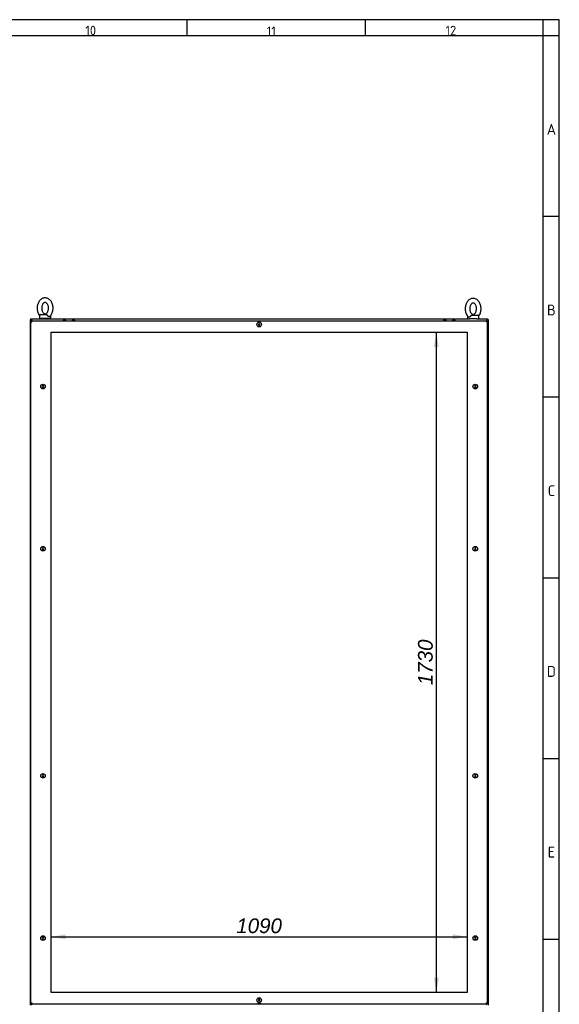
# Paper-space layout 'Layout1' of a CAD drawing. Extents: x 87 to 5769, y 148 to 4026.
# Tile 8 of 8: x 4356 to 5769, y 1446 to 4026. Entities that reach past the tile are written whole.
import ezdxf
from ezdxf.lldxf.tags import DXFTag

# ---------------------------------------------------------------- set-up
doc = ezdxf.new("R2010")
doc.units = 0
doc.header["$LTSCALE"] = 14
doc.layers.get('0').update_dxf_attribs({"linetype": 'CONTINUOUS'})
for name, color, linetype in [('_TRANSLATION', 7, 'CONTINUOUS'), ('AE00100_03', 7, 'CONTINUOUS'), ('AE00219_03', 7, 'CONTINUOUS'), ('AE00715_01', 7, 'CONTINUOUS'), ('DEFAULT', 7, 'CONTINUOUS'), ('DV6__TRANSLATION', 7, 'CONTINUOUS'), ('F0000000_02', 7, 'CONTINUOUS'), ('F0000000_85', 7, 'CONTINUOUS'), ('F0000001_27', 7, 'CONTINUOUS'), ('F0000001_28', 7, 'CONTINUOUS'), ('F0000001_37', 7, 'CONTINUOUS')]:
    doc.layers.add(name, color=color, linetype=linetype)
doc.styles.add('SEACAD_ARIAL', font='arial.ttf')
doc.styles.add('SEACAD_ARIALI', font='ariali.ttf')
tags = doc.linetypes.add('CENTER2', pattern=[28.575, 19.05, -3.175, 3.175, -3.175]).pattern_tags.tags
tags[10:11] = [DXFTag(74, 4), DXFTag(75, 0), DXFTag(340, '0'), DXFTag(46, 0.0), DXFTag(50, 0.0), DXFTag(44, 0.0), DXFTag(45, 0.0)]
tags[8:9] = [DXFTag(74, 4), DXFTag(75, 0), DXFTag(340, '0'), DXFTag(46, 0.0), DXFTag(50, 0.0), DXFTag(44, 0.0), DXFTag(45, 0.0)]
tags[6:7] = [DXFTag(74, 4), DXFTag(75, 0), DXFTag(340, '0'), DXFTag(46, 0.0), DXFTag(50, 0.0), DXFTag(44, 0.0), DXFTag(45, 0.0)]
tags[4:5] = [DXFTag(74, 4), DXFTag(75, 0), DXFTag(340, '0'), DXFTag(46, 0.0), DXFTag(50, 0.0), DXFTag(44, 0.0), DXFTag(45, 0.0)]
doc.dimstyles.new('ISO', dxfattribs={"dimtxt": 16.5, "dimasz": 16.5, "dimexe": 8.25, "dimexo": 8.25, "dimgap": 4.125, "dimtad": 1, "dimdec": 1, "dimtxsty": 'SEACAD_ARIAL', "dimblk1": '_SE_FILLED', "dimblk2": '_SE_FILLED', "dimsah": 1, "dimcen": 8.25, "dimazin": 3, "dimtfac": 0.7, "dimtdec": 3, "dimtmove": 0, "dimatfit": 3})

# ---------------------------------------------------------------- blocks, each defined once
blk = doc.blocks.new('DMBLK150')
at = {"layer": '_TRANSLATION', "linetype": 'CONTINUOUS'}
for points in [[(4476.7, 1629.6), (4438.2, 1623.2), (4476.7, 1616.8)], [(5489.7, 1629.6), (5489.7, 1616.8), (5528.2, 1623.2)]]:
    blk.add_hatch(color=7, dxfattribs=at).paths.add_polyline_path(points)
at = {"layer": '_TRANSLATION', "color": 7, "linetype": 'CONTINUOUS'}
blk.add_line((4438.2, 1623.2), (5528.2, 1623.2), dxfattribs=at)
at = {"layer": '_TRANSLATION', "color": 7, "linetype": 'CONTINUOUS', "style": 'SEACAD_ARIALI'}
blk.add_text('1090', height=38.5, dxfattribs=at).set_placement((4923.3, 1632.8))
blk = doc.blocks.new('_SE_FILLED')
at = {"color": 0}
blk.add_line((0, 0), (-1, 0), dxfattribs=at)
blk.add_solid([(0, 0), (-1, -0.1665), (-1, 0.1665), (0, 0)], dxfattribs=at)
blk = doc.blocks.new('DMBLK151')
at = {"layer": '_TRANSLATION', "linetype": 'CONTINUOUS'}
for points in [[(5440.9, 3168.9), (5453.7, 3168.9), (5447.3, 3207.4)], [(5440.9, 1515.9), (5447.3, 1477.4), (5453.7, 1515.9)]]:
    blk.add_hatch(color=7, dxfattribs=at).paths.add_polyline_path(points)
at = {"layer": '_TRANSLATION', "color": 7, "linetype": 'CONTINUOUS'}
blk.add_line((5447.3, 1477.4), (5447.3, 3207.4), dxfattribs=at)
at = {"layer": '_TRANSLATION', "color": 7, "linetype": 'CONTINUOUS', "style": 'SEACAD_ARIALI'}
blk.add_text('1730', height=38.5, rotation=90, dxfattribs=at).set_placement((5437.7, 2282.5))

psp = doc.layouts.get("Layout1")

# ---------------------------------------------------------------- linework, layer by layer
at = {"color": 7, "linetype": 'CONTINUOUS'}
for p, q in [((5769.29, 4026.24), (87.28, 4026.24)), ((4794.02, 4026.24), (4794.02, 3983.84)), ((5260.45, 4026.24), (5260.45, 3983.84)), ((5769.29, 153.43), (5769.29, 4026.24)), ((5769.29, 3510.33), (5726.89, 3510.33)), ((5769.29, 3036.83), (5726.89, 3036.83)), ((5769.29, 2563.33), (5726.89, 2563.33)), ((5769.29, 2089.83), (5726.89, 2089.83)), ((5769.29, 1616.33), (5726.89, 1616.33))]:
    psp.add_line(p, q, dxfattribs=at)
at = {"layer": 'AE00100_03', "color": 7, "linetype": 'CONTINUOUS'}
for p, q in [((4470.47, 3238.71), (4475.87, 3238.71)), ((4494.47, 3238.71), (4499.87, 3238.71)), ((5466.47, 3238.71), (5471.87, 3238.71)), ((5490.47, 3238.71), (5495.87, 3238.71))]:
    psp.add_line(p, q, dxfattribs=at)
for centre, start, end in [((4470.47, 3237.41), 90, 180), ((4475.87, 3237.41), 0, 90), ((4494.47, 3237.41), 90, 180), ((4499.87, 3237.41), 0, 90), ((5466.47, 3237.41), 90, 180), ((5471.87, 3237.41), 0, 90), ((5490.47, 3237.41), 90, 180), ((5495.87, 3237.41), 0, 90)]:
    psp.add_arc(centre, 1.3, start, end, dxfattribs=at)
at = {"layer": 'AE00219_03', "color": 7, "linetype": 'CONTINUOUS'}
for p, q in [((4983.17, 3229.72), (4981.17, 3228.56)), ((4981.17, 3228.56), (4981.17, 3226.25)), ((4981.17, 3226.25), (4983.17, 3225.1)), ((4985.17, 3228.56), (4983.17, 3229.72)), ((4983.17, 3225.1), (4985.17, 3226.25)), ((4985.17, 3226.25), (4985.17, 3228.56)), ((4416.01, 3066.91), (4414.86, 3064.91)), ((4414.86, 3064.91), (4416.01, 3062.91)), ((4418.32, 3066.91), (4416.01, 3066.91)), ((4416.01, 3062.91), (4418.32, 3062.91)), ((4419.48, 3064.91), (4418.32, 3066.91)), ((4418.32, 3062.91), (4419.48, 3064.91)), ((5548.01, 3066.91), (5546.86, 3064.91)), ((5546.86, 3064.91), (5548.01, 3062.91)), ((5550.32, 3066.91), (5548.01, 3066.91)), ((5548.01, 3062.91), (5550.32, 3062.91)), ((5551.48, 3064.91), (5550.32, 3066.91)), ((5550.32, 3062.91), (5551.48, 3064.91)), ((4416.01, 2641.91), (4414.86, 2639.91)), ((4414.86, 2639.91), (4416.01, 2637.91)), ((4418.32, 2641.91), (4416.01, 2641.91)), ((4416.01, 2637.91), (4418.32, 2637.91)), ((4419.48, 2639.91), (4418.32, 2641.91)), ((4418.32, 2637.91), (4419.48, 2639.91)), ((5548.01, 2641.91), (5546.86, 2639.91)), ((5546.86, 2639.91), (5548.01, 2637.91)), ((5550.32, 2641.91), (5548.01, 2641.91)), ((5548.01, 2637.91), (5550.32, 2637.91)), ((5551.48, 2639.91), (5550.32, 2641.91)), ((5550.32, 2637.91), (5551.48, 2639.91)), ((4416.01, 2046.91), (4414.86, 2044.91)), ((4414.86, 2044.91), (4416.01, 2042.91)), ((4418.32, 2046.91), (4416.01, 2046.91)), ((4416.01, 2042.91), (4418.32, 2042.91)), ((4419.48, 2044.91), (4418.32, 2046.91)), ((4418.32, 2042.91), (4419.48, 2044.91)), ((5548.01, 2046.91), (5546.86, 2044.91)), ((5546.86, 2044.91), (5548.01, 2042.91)), ((5550.32, 2046.91), (5548.01, 2046.91)), ((5548.01, 2042.91), (5550.32, 2042.91)), ((5551.48, 2044.91), (5550.32, 2046.91)), ((5550.32, 2042.91), (5551.48, 2044.91)), ((4416.01, 1621.91), (4414.86, 1619.91)), ((4414.86, 1619.91), (4416.01, 1617.91)), ((4418.32, 1621.91), (4416.01, 1621.91)), ((4416.01, 1617.91), (4418.32, 1617.91)), ((4419.48, 1619.91), (4418.32, 1621.91)), ((4418.32, 1617.91), (4419.48, 1619.91)), ((5548.01, 1621.91), (5546.86, 1619.91)), ((5546.86, 1619.91), (5548.01, 1617.91)), ((5550.32, 1621.91), (5548.01, 1621.91)), ((5548.01, 1617.91), (5550.32, 1617.91)), ((5551.48, 1619.91), (5550.32, 1621.91)), ((5550.32, 1617.91), (5551.48, 1619.91)), ((4983.17, 1459.72), (4981.17, 1458.56)), ((4981.17, 1458.56), (4981.17, 1456.25)), ((4981.17, 1456.25), (4983.17, 1455.1)), ((4985.17, 1458.56), (4983.17, 1459.72)), ((4983.17, 1455.1), (4985.17, 1456.25)), ((4985.17, 1456.25), (4985.17, 1458.56))]:
    psp.add_line(p, q, dxfattribs=at)
for centre in [(4983.17, 3227.41), (4417.17, 3064.91), (5549.17, 3064.91), (4417.17, 2639.91), (5549.17, 2639.91), (4417.17, 2044.91), (5549.17, 2044.91), (4417.17, 1619.91), (5549.17, 1619.91), (4983.17, 1457.41)]:
    psp.add_circle(centre, 6, dxfattribs=at)
at = {"layer": 'AE00715_01', "color": 7, "linetype": 'CONTINUOUS'}
for p, q in [((4407.67, 3250.91), (4407.67, 3243.91)), ((4410.67, 3253.91), (4425.97, 3253.91)), ((4437.67, 3243.91), (4437.67, 3250.91)), ((5540.37, 3252.41), (5555.67, 3252.41)), ((4407.67, 3243.91), (4437.67, 3243.91)), ((5528.67, 3249.41), (5528.67, 3242.41)), ((5553.65, 3242.41), (5533.69, 3242.41)), ((5558.67, 3242.41), (5558.67, 3249.41))]:
    psp.add_line(p, q, dxfattribs=at)
for centre, start, end in [((4410.67, 3250.91), 90, 180), ((4434.67, 3250.91), 0, 11.08149), ((5555.67, 3249.41), 0, 90), ((5531.67, 3249.41), 167.51036, 180)]:
    psp.add_arc(centre, 3, start, end, dxfattribs=at)
for points, knots in [([(4422.67, 3297.41), (4421.76, 3297.37), (4419.82, 3297.28), (4416.49, 3296.37), (4413.07, 3294.6), (4409.95, 3292.08), (4407.23, 3288.88), (4404.97, 3285.07), (4403.26, 3280.77), (4402.17, 3276.11), (4401.72, 3271.25), (4401.94, 3266.36), (4402.82, 3261.58), (4404.37, 3257.04), (4406.12, 3253.78), (4407.33, 3251.96), (4407.7, 3251.45)], [0, 0, 0, 0, 0.04438696, 0.11175201, 0.17921499, 0.24780574, 0.31807316, 0.38991787, 0.46280951, 0.53619245, 0.60972746, 0.68341974, 0.75736984, 0.83168482, 0.90643517, 0.93717353, 0.93717353, 0.93717353, 0.93717353]), ([(4422.67, 3285.41), (4422.91, 3285.4), (4423.6, 3285.36), (4424.89, 3284.96), (4426.62, 3283.8), (4428.33, 3281.89), (4429.82, 3279.24), (4430.9, 3276.11), (4431.5, 3272.64), (4431.57, 3269.03), (4431.09, 3265.51), (4430.12, 3262.3), (4428.76, 3259.59), (4427.14, 3257.52), (4425.45, 3256.16), (4423.82, 3255.47), (4422.32, 3255.33), (4420.76, 3255.71), (4419.08, 3256.73), (4417.41, 3258.41), (4415.88, 3260.8), (4414.68, 3263.82), (4413.94, 3267.22), (4413.73, 3270.81), (4414.06, 3274.37), (4414.91, 3277.69), (4416.18, 3280.55), (4417.74, 3282.81), (4419.43, 3284.35), (4421.14, 3285.26), (4422.08, 3285.36), (4422.67, 3285.41)], [0, 0, 0, 0, 0.0167003, 0.0541759, 0.0880399, 0.1242899, 0.1591623, 0.1937983, 0.2284697, 0.2632347, 0.2979786, 0.3324961, 0.3666856, 0.400643, 0.4347414, 0.4699666, 0.5086706, 0.5477047, 0.5819646, 0.6147696, 0.649771, 0.6844256, 0.7190693, 0.7538162, 0.7885811, 0.8231756, 0.8574557, 0.8914479, 0.9254545, 0.9602143, 1, 1, 1, 1]), ([(4435.12, 3248.76), (4435.91, 3249.53), (4437.51, 3251.11), (4439.73, 3254.55), (4441.61, 3258.68), (4442.9, 3263.26), (4443.55, 3268.07), (4443.54, 3272.97), (4442.85, 3277.8), (4441.51, 3282.42), (4439.52, 3286.68), (4436.93, 3290.43), (4433.79, 3293.51), (4430.26, 3295.76), (4426.42, 3297.16), (4424.03, 3297.33), (4422.67, 3297.41)], [0, 0, 0, 0, 0.0515399, 0.1229531, 0.195596, 0.2688856, 0.3423872, 0.4160281, 0.4898997, 0.5640963, 0.6387214, 0.7136807, 0.7884, 0.8619554, 0.9334806, 1, 1, 1, 1]), ([(5543.67, 3295.91), (5542.76, 3295.87), (5540.82, 3295.78), (5537.49, 3294.87), (5534.07, 3293.1), (5530.95, 3290.58), (5528.23, 3287.38), (5525.97, 3283.57), (5524.26, 3279.27), (5523.17, 3274.61), (5522.72, 3269.75), (5522.94, 3264.86), (5523.82, 3260.08), (5525.37, 3255.54), (5527.55, 3251.48), (5529.61, 3248.62), (5530.92, 3247.52), (5531.23, 3247.27)], [0, 0, 0, 0, 0.0443812, 0.1117376, 0.1791918, 0.2477737, 0.3180321, 0.3898675, 0.4627497, 0.5361232, 0.6096487, 0.6833314, 0.757272, 0.8315774, 0.906318, 0.9812661, 1, 1, 1, 1]), ([(5543.67, 3283.91), (5543.91, 3283.9), (5544.6, 3283.86), (5545.89, 3283.46), (5547.62, 3282.3), (5549.33, 3280.39), (5550.82, 3277.74), (5551.9, 3274.61), (5552.5, 3271.14), (5552.57, 3267.53), (5552.09, 3264.01), (5551.12, 3260.8), (5549.76, 3258.09), (5548.14, 3256.02), (5546.45, 3254.66), (5544.82, 3253.97), (5543.32, 3253.83), (5541.76, 3254.21), (5540.08, 3255.23), (5538.41, 3256.91), (5536.88, 3259.3), (5535.68, 3262.32), (5534.94, 3265.72), (5534.73, 3269.31), (5535.06, 3272.87), (5535.91, 3276.19), (5537.18, 3279.05), (5538.74, 3281.31), (5540.43, 3282.85), (5542.14, 3283.76), (5543.08, 3283.86), (5543.67, 3283.91)], [0, 0, 0, 0, 0.0167003, 0.0541759, 0.0880399, 0.1242899, 0.1591623, 0.1937983, 0.2284697, 0.2632347, 0.2979786, 0.3324961, 0.3666856, 0.400643, 0.4347414, 0.4699666, 0.5086706, 0.5477047, 0.5819646, 0.6147696, 0.649771, 0.6844256, 0.7190693, 0.7538162, 0.7885811, 0.8231756, 0.8574557, 0.8914479, 0.9254545, 0.9602143, 1, 1, 1, 1]), ([(5558.59, 3249.93), (5559.33, 3250.88), (5560.82, 3253.25), (5562.61, 3257.18), (5563.9, 3261.76), (5564.55, 3266.57), (5564.54, 3271.47), (5563.85, 3276.3), (5562.51, 3280.92), (5560.52, 3285.18), (5557.93, 3288.93), (5554.79, 3292.01), (5551.26, 3294.26), (5547.42, 3295.66), (5545.03, 3295.83), (5543.67, 3295.91)], [0.062023, 0.062023, 0.062023, 0.062023, 0.12310718, 0.19573729, 0.26901398, 0.34250274, 0.41613068, 0.48998926, 0.56417283, 0.6387849, 0.71373103, 0.7884372, 0.86197967, 0.93349228, 1, 1, 1, 1]), ([(4425.97, 3253.91), (4426.1, 3253.91), (4426.23, 3253.89), (4426.49, 3253.81), (4426.62, 3253.74), (4426.88, 3253.58), (4427.01, 3253.49), (4427.27, 3253.26), (4427.41, 3253.13), (4427.67, 3252.84), (4427.79, 3252.69), (4428.05, 3252.36), (4428.18, 3252.19), (4428.54, 3251.66), (4428.77, 3251.28), (4428.97, 3250.91)], [0, 0, 0, 0, 0.125, 0.125, 0.25, 0.25, 0.375, 0.375, 0.5, 0.5, 0.625, 0.625, 0.75, 0.75, 1, 1, 1, 1]), ([(4435.16, 3248.7), (4435.04, 3248.59), (4434.92, 3248.48), (4434.64, 3248.3), (4434.49, 3248.22), (4434.16, 3248.09), (4434, 3248.04), (4433.64, 3247.97), (4433.46, 3247.96), (4433.09, 3247.96), (4432.9, 3247.97), (4432.51, 3248.04), (4432.31, 3248.09), (4431.91, 3248.22), (4431.72, 3248.3), (4431.32, 3248.49), (4431.12, 3248.6), (4430.54, 3248.99), (4430.18, 3249.3), (4429.68, 3249.85), (4429.52, 3250.05), (4429.23, 3250.46), (4429.09, 3250.68), (4428.97, 3250.91)], [0.25513562, 0.25513562, 0.25513562, 0.25513562, 0.3125, 0.3125, 0.375, 0.375, 0.4375, 0.4375, 0.5, 0.5, 0.5625, 0.5625, 0.625, 0.625, 0.6875, 0.6875, 0.75, 0.75, 0.875, 0.875, 0.9375, 0.9375, 1, 1, 1, 1]), ([(5537.36, 3249.41), (5537.56, 3249.78), (5537.79, 3250.15), (5538.16, 3250.69), (5538.28, 3250.86), (5538.54, 3251.18), (5538.67, 3251.34), (5538.93, 3251.63), (5539.06, 3251.75), (5539.32, 3251.98), (5539.45, 3252.08), (5539.71, 3252.24), (5539.84, 3252.3), (5540.1, 3252.39), (5540.23, 3252.41), (5540.37, 3252.41)], [0, 0, 0, 0, 0.25, 0.25, 0.375, 0.375, 0.5, 0.5, 0.625, 0.625, 0.75, 0.75, 0.875, 0.875, 1, 1, 1, 1]), ([(5537.36, 3249.41), (5537.12, 3248.96), (5536.83, 3248.54), (5536.16, 3247.8), (5535.8, 3247.49), (5535.22, 3247.11), (5535.02, 3246.99), (5534.62, 3246.8), (5534.43, 3246.72), (5534.03, 3246.59), (5533.83, 3246.54), (5533.44, 3246.47), (5533.25, 3246.46), (5532.88, 3246.46), (5532.7, 3246.47), (5532.35, 3246.54), (5532.18, 3246.59), (5531.85, 3246.72), (5531.7, 3246.8), (5531.42, 3246.98), (5531.29, 3247.09), (5531.17, 3247.21)], [0, 0, 0, 0, 0.125, 0.125, 0.25, 0.25, 0.3125, 0.3125, 0.375, 0.375, 0.4375, 0.4375, 0.5, 0.5, 0.5625, 0.5625, 0.625, 0.625, 0.6875, 0.6875, 0.74627068, 0.74627068, 0.74627068, 0.74627068])]:
    psp.add_open_spline(points, degree=3, knots=knots, dxfattribs=at)
at = {"layer": 'DEFAULT', "color": 7, "linetype": 'CONTINUOUS'}
for p, q in [((5726.89, 153.43), (5726.89, 4026.24)), ((5769.29, 3983.84), (87.28, 3983.84))]:
    psp.add_line(p, q, dxfattribs=at)
at = {"layer": 'DV6__TRANSLATION', "color": 7, "linetype": 'CENTER2'}
for p, q in [((4438.17, 1477.41), (4438.17, 3207.41)), ((4438.17, 3207.41), (5528.17, 3207.41)), ((5528.17, 3207.41), (5528.17, 1477.41)), ((5528.17, 1477.41), (4438.17, 1477.41))]:
    psp.add_line(p, q, dxfattribs=at)
at = {"layer": 'F0000000_02', "color": 7, "linetype": 'CONTINUOUS'}
for p, q in [((4415.17, 3242.41), (4415.17, 3243.91)), ((4430.17, 3243.91), (4430.17, 3242.41))]:
    psp.add_line(p, q, dxfattribs=at)
at = {"layer": 'F0000000_85', "color": 7, "linetype": 'CONTINUOUS'}
for p, q in [((4384.67, 3240.91), (4383.17, 3240.91)), ((4383.17, 3240.91), (4383.17, 1443.91)), ((4384.67, 3240.91), (4385.97, 3239.61)), ((4385.97, 3239.61), (4388.17, 3237.41)), ((5580.37, 3239.61), (5578.17, 3237.41)), ((5581.67, 3240.91), (5580.37, 3239.61)), ((5581.67, 3240.91), (5583.17, 3240.91)), ((5583.17, 3240.91), (5583.17, 1443.91)), ((4385.97, 1445.21), (4388.17, 1447.41)), ((5580.37, 1445.21), (5578.17, 1447.41))]:
    psp.add_line(p, q, dxfattribs=at)
at = {"layer": 'F0000001_27', "color": 7, "linetype": 'CONTINUOUS'}
for p, q in [((4388.17, 1447.41), (4385.97, 1445.21)), ((5578.17, 1447.41), (5580.37, 1445.21))]:
    psp.add_line(p, q, dxfattribs=at)
at = {"layer": 'F0000001_28', "color": 7, "linetype": 'CONTINUOUS'}
for p, q in [((4384.67, 3242.41), (5533.69, 3242.41)), ((4384.67, 3242.41), (4384.67, 3240.91)), ((4385.97, 3239.61), (4384.67, 3240.91)), ((4388.17, 3237.41), (4385.97, 3239.61)), ((5553.65, 3242.41), (5581.67, 3242.41)), ((5578.17, 3237.41), (5580.37, 3239.61)), ((5580.37, 3239.61), (5581.67, 3240.91)), ((5581.67, 3242.41), (5581.67, 3240.91))]:
    psp.add_line(p, q, dxfattribs=at)
at = {"layer": 'F0000001_37', "color": 7, "linetype": 'CONTINUOUS'}
for p, q in [((4385.17, 1450.21), (4385.17, 3234.61)), ((4385.17, 3234.61), (4387.97, 3234.61)), ((4387.99, 3237.41), (4387.97, 3237.41)), ((4387.99, 3237.41), (5578.35, 3237.41)), ((5578.35, 3237.41), (5578.37, 3237.41)), ((5581.17, 3234.61), (5578.37, 3234.61)), ((5581.17, 1450.21), (5581.17, 3234.61)), ((4385.17, 1450.21), (4387.97, 1450.21)), ((4387.99, 1447.41), (4387.97, 1447.41)), ((4387.99, 1447.41), (5578.35, 1447.41)), ((5578.35, 1447.41), (5578.37, 1447.41)), ((5581.17, 1450.21), (5578.37, 1450.21))]:
    psp.add_line(p, q, dxfattribs=at)
for centre, radius, start, end in [((4387.97, 3234.61), 2.8, 90, 180), ((4561.96, 3234.77), 174, 179.12972, 180.05178), ((4983.17, 3227.41), 8.37, 59.3255, 120.6745), ((5424.3, 3234.91), 154.07, 359.8886, 0.9299), ((5578.37, 3234.61), 2.8, 0, 90), ((4387.97, 1450.21), 2.8, 180, 270), ((4542.04, 1449.91), 154.07, 179.8886, 180.9299), ((4983.17, 1457.41), 8.37, 239.3255, 300.6745), ((5424.3, 1449.91), 154.07, 359.0701, 0.1114), ((5578.37, 1450.21), 2.8, 270, 0)]:
    psp.add_arc(centre, radius, start, end, dxfattribs=at)

# ---------------------------------------------------------------- texts
at = {"attachment_point": 8}
for s, insert, char_height, width in [('{\\fSolid Edge ANSI|b0||i0||c0|p34;\\C7;\\H24.735102;\\W1.;10}', (4542.13, 3985.58), 24.7351, 156.7803), ('{\\fSolid Edge ANSI|b0||i0||c0|p34;\\C7;\\H24.735102;\\W1.;11}', (5015.05, 3983.86), 24.7351, 141.2746), ('{\\fSolid Edge ANSI|b0||i0||c0|p34;\\C7;\\H24.735102;\\W1.;12}', (5485.39, 3985.58), 24.7351, 124.046), ('{\\fSolid Edge ANSI|b0||i0||c0|p34;\\C7;\\H28.268688;\\W1.;A}', (5748.57, 3724.85), 28.2687, 31.8024), ('{\\fSolid Edge ANSI|b0||i0||c0|p34;\\C7;\\H28.268688;\\W1.;B}', (5748.62, 3251.35), 28.2687, 35.336), ('{\\fSolid Edge ANSI|b0||i0||c0|p34;\\C7;\\H28.268688;\\W1.;C}', (5748.6, 2777.85), 28.2687, 33.5692), ('{\\fSolid Edge ANSI|b0||i0||c0|p34;\\C7;\\H28.268688;\\W1.;D}', (5748.62, 2304.35), 28.2687, 35.336), ('{\\fSolid Edge ANSI|b0||i0||c0|p34;\\C7;\\H28.268688;\\W1.;E}', (5748.6, 1830.85), 28.2687, 33.5692)]:
    psp.add_mtext(s, dxfattribs=dict(at, insert=insert, char_height=char_height, width=width))

# ---------------------------------------------------------------- dimensions: what is measured, and where the dimension line sits
at = {"layer": '_TRANSLATION', "color": 7, "linetype": 'CONTINUOUS'}
for base, p1, p2, angle, picture, middle in [((5447.29, 1477.41), (5528.17, 1477.41), (5528.17, 3207.41), 90, 'DMBLK151', (5447.29, 2342.41)), ((4438.17, 1623.2), (4438.17, 1477.41), (5528.17, 1477.41), 0, 'DMBLK150', (4983.17, 1623.2))]:
    dim = psp.add_linear_dim(base=base, p1=p1, p2=p2, angle=angle, text='\\A1;<>', dimstyle='ISO', override={"dimtxt": 38.5, "dimasz": 38.5, "dimexe": 19.25, "dimexo": 19.25, "dimgap": 9.625, "dimcen": 19.25}, dxfattribs=at)
    dim.commit()
    dim.dimension.update_dxf_attribs({"geometry": picture, "text_midpoint": middle, "dimtype": 161})

doc.saveas('drawing.dxf')
